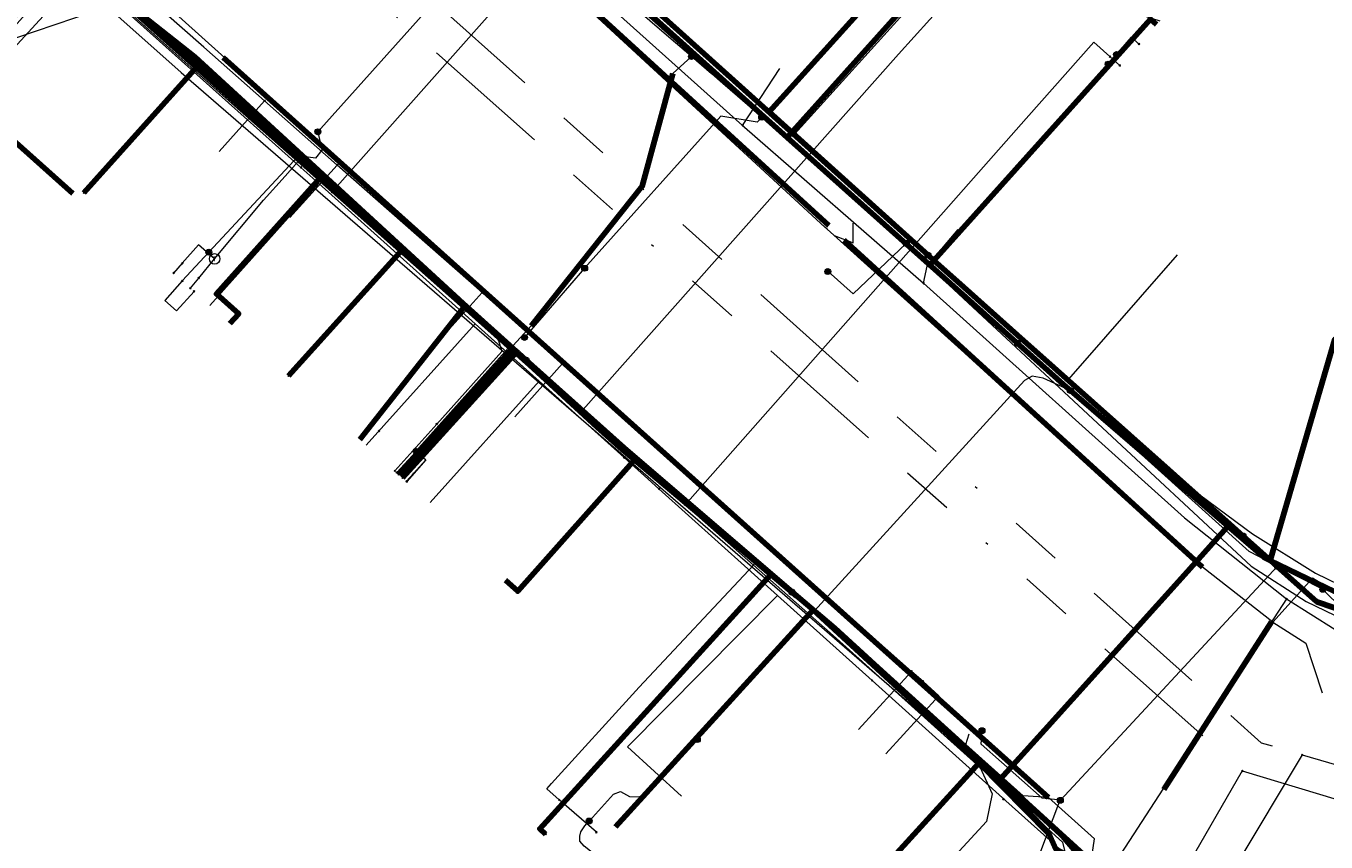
# Model space of a CAD drawing. Header units: metres. Extents: x 98902 to 136161, y 449037 to 499677.
# Tile 85 of 200: x 113456 to 113505, y 483176 to 483207. Entities that reach past the tile are written whole.
import ezdxf
from ezdxf.enums import TextEntityAlignment as Align
from ezdxf.lldxf.tags import DXFTag

# ---------------------------------------------------------------- set-up
doc = ezdxf.new("R2010")
doc.units = ezdxf.units.M
doc.linetypes.add('RI-OVERIG', pattern=[17, 5, -2, 2, -2, 0, -2, 2, -2])
for name, color, linetype, lineweight in [('B-WE-KL-DATA-G', 90, 'KL-DATA-N', 18), ('B-WE-KL-DATA_DUCT-G', 90, 'Continuous', 100), ('B-WE-KL-DATA_HULPSTUK-S', 90, 'Continuous', 25), ('B-WE-KL-DATA_KABELBED-G', 90, 'Continuous', 100), ('B-WE-KL-DATA_MANTELBUIS-G', 90, 'Continuous', 100), ('B-WE-KL-ET_LS-G', 190, 'KL-LS-N', 18), ('B-WE-KL-ET_LS_HULPSTUK-S', 190, 'Continuous', 25), ('B-WE-KL-ET_LS_MANTELBUIS-G', 190, 'Continuous', 100), ('B-WE-KL-ET_MS-G', 130, 'KL-MS-N', 18), ('B-WE-KL-GAS_LD-G', 50, 'KL-GAS-LD-N', 18), ('B-WE-KL-GAS_LD_HULPSTUK-S', 50, 'Continuous', 25), ('B-WE-KL-WATER-G', 170, 'KL-WATER-N', 18), ('B-WE-KL-WATER_HULPSTUK-S', 170, 'Continuous', 25), ('B-WE-KL-WATER_MANTELBUIS-G', 170, 'Continuous', 100), ('B-WE-RI-VRIJVERVAL-G', 210, 'RI-OVERIG', 18), ('B-WE-RI-VRIJVERVAL_HULPSTUK-S', 210, 'Continuous', 25)]:
    doc.layers.add(name, color=color, linetype=linetype, lineweight=lineweight)
doc.styles.add('NLCS-ISO', font='NLCS-ISO.ttf')
doc.styles.get("Standard").update_dxf_attribs({"font": 'arial.ttf'})
tags = doc.linetypes.add('KL-DATA-N', pattern='A,4,-1,[101,NLCS.SHX,S=0.5,R=0,X=0,Y=0],-1,4,-1,["D",Standard,S=1,R=0,X=-0.25,Y=-0.5],-1.5', length=12.5).pattern_tags.tags
tags[18] = DXFTag(74, 10)
tags = doc.linetypes.add('KL-GAS-LD-N', pattern='A,4,-1,[69,NLCS.SHX,S=0.5,R=0,X=0,Y=0],-1,4,-1,["L",Standard,S=1,R=0,X=0.25,Y=-0.5],-2', length=13).pattern_tags.tags
tags[18] = DXFTag(74, 10)
tags = doc.linetypes.add('KL-LS-N', pattern='A,4,-1,[103,NLCS.SHX,S=0.75,R=0,X=0,Y=0],-1,4,-1,["L",Standard,S=1,R=0,X=0,Y=-0.5],-2', length=13).pattern_tags.tags
tags[18] = DXFTag(74, 10)
tags = doc.linetypes.add('KL-MS-N', pattern='A,4,-1,[103,NLCS.SHX,S=0.75,R=0,X=0,Y=0],-1,4,-1,["M",Standard,S=1,R=0,X=0,Y=-0.5],-2', length=13).pattern_tags.tags
tags[18] = DXFTag(74, 10)
doc.linetypes.add('KL-WATER-N', pattern='A,7,-0.5,[168,NLCS.SHX,S=0.75,R=0,X=0.75,Y=0],-2', length=9.5)

# ---------------------------------------------------------------- blocks, each defined once
blk = doc.blocks.new('SKL-WTB_HULP_OVERIG-SO')
at = {"color": 0, "linetype": 'ByBlock', "lineweight": 18}
for points in [[(-0.14, 0.14), (0.14, -0.14)], [(0.14, 0.14), (-0.14, -0.14)]]:
    blk.add_lwpolyline(points, dxfattribs=at)
at = {"color": 0, "linetype": 'ByBlock', "lineweight": 18, "style": 'NLCS-ISO', "flags": 1}
for tag, p in [('TYPE', (1.5, 0)), ('OMSCHRIJVING', (1.5, -3)), ('LABEL', (1.5, -1.5))]:
    blk.add_attdef(tag, p, '', height=1, dxfattribs=at)
blk = doc.blocks.new('SKL-WTB_HULP_T STUK-SO')
at = {"color": 0, "linetype": 'ByBlock', "lineweight": 18}
blk.add_circle((0, 0), 1, dxfattribs=at)
at = {"color": 0, "linetype": 'ByBlock', "lineweight": -2, "style": 'NLCS-ISO'}
blk.add_text('T', height=1, dxfattribs=at).set_placement((0, 0), align=Align.MIDDLE_CENTER)
at = {"color": 0, "linetype": 'ByBlock', "lineweight": 18, "style": 'NLCS-ISO', "flags": 1}
for tag, p in [('TYPE', (1.5, 0)), ('OMSCHRIJVING', (1.5, -3)), ('LABEL', (1.5, -1.5))]:
    blk.add_attdef(tag, p, '', height=1, dxfattribs=at)
blk = doc.blocks.new('SKL-WTB_HULP_MOF-SO')
at = {"linetype": 'ByBlock', "lineweight": 18}
h = blk.add_hatch(color=0, dxfattribs=at)
h.dxf.hatch_style = 1
h.paths.add_polyline_path([(-0.5625, 0, 1), (0.5625, 0, 1)])
at = {"color": 0, "linetype": 'ByBlock', "lineweight": 18}
blk.add_circle((0, 0), 0.5625, dxfattribs=at)
at = {"color": 0, "linetype": 'ByBlock', "lineweight": 18, "style": 'NLCS-ISO', "flags": 1}
for tag, p in [('TYPE', (1.5, 0)), ('OMSCHRIJVING', (1.5, -3)), ('LABEL', (1.5, -1.5))]:
    blk.add_attdef(tag, p, '', height=1, dxfattribs=at)
blk = doc.blocks.new('SRI-HULP_OVERIG-SO')
at = {"color": 0, "linetype": 'ByBlock', "lineweight": 18}
for points in [[(-0.14, 0.14), (0.14, -0.14)], [(0.14, 0.14), (-0.14, -0.14)]]:
    blk.add_lwpolyline(points, dxfattribs=at)
at = {"color": 0, "linetype": 'ByBlock', "lineweight": 18, "style": 'NLCS-ISO', "flags": 1}
for tag, p in [('TYPE', (1.5, 0)), ('OMSCHRIJVING', (1.5, -3)), ('LABEL', (1.5, -1.5))]:
    blk.add_attdef(tag, p, '', height=1, dxfattribs=at)

msp = doc.modelspace()

# ---------------------------------------------------------------- linework, layer by layer
at = {"layer": 'B-WE-KL-DATA-G', "flags": 128}
for points in [[(113020.432, 483573.982), (113031.658, 483566.995), (113078.845, 483538.792), (113089.848, 483532.216), (113092.564, 483530.306), (113094.655, 483528.069), (113096.405, 483524.762), (113096.939, 483521.455), (113096.89, 483518.843), (113109.036, 483512.527), (113112.87, 483510.063), (113119.857, 483521.564), (113138.482, 483504.803), (113162.747, 483483.105), (113158.238, 483478.074), (113170.674, 483466.928), (113202.517, 483438.355), (113223.332, 483420.253), (113297.237, 483354.025), (113300.048, 483353.792), (113358.552, 483301.314), (113359.602, 483296.803), (113357.13, 483294.061), (113365.216, 483286.732), (113367.912, 483284.289), (113371.537, 483288.338), (113389.927, 483271.882), (113422.275, 483243.381), (113452.111, 483216.258), (113449.253, 483213.084), (113455.3, 483207.641), (113457.177, 483209.669), (113461.69, 483205.633), (113492.702, 483178.76), (113497.063, 483174.789), (113501.879, 483172.163), (113504.847, 483173.605), (113507.331, 483172.914)], [(113491.472, 483246.793), (113491.236, 483246.992), (113487.367, 483242.694), (113469.451, 483222.791), (113466.589, 483219.611), (113472.287, 483214.47), (113473.987, 483212.937), (113477.531, 483209.739), (113484.833, 483203.159), (113491.099, 483210.158), (113499.064, 483207.617)], [(113489.427, 483210.455), (113489.798, 483210.12), (113490.728, 483210.493), (113491.099, 483210.158), (113484.833, 483203.159), (113477.531, 483209.739), (113473.987, 483212.937), (113472.287, 483214.47), (113466.589, 483219.611), (113469.451, 483222.791), (113487.367, 483242.694), (113491.236, 483246.992), (113491.472, 483246.793)], [(113452.726, 483214.864), (113457.014, 483210.948), (113457.838, 483209.343), (113459.314, 483208.22), (113465.295, 483202.874), (113466.268, 483202.004), (113466.952, 483201.393), (113470.18, 483198.494), (113470.923, 483197.825), (113472.919, 483196.032), (113475.356, 483193.844), (113478.603, 483190.926)], [(113404.749, 483163.56), (113413.44, 483173.292), (113416.335, 483176.471), (113419.968, 483180.459), (113423.284, 483184.1), (113427.055, 483188.24), (113444.29, 483207.409), (113444.841, 483208.023), (113449.324, 483213.02), (113455.041, 483207.873), (113457.364, 483210.24), (113467.006, 483201.615), (113472.511, 483196.691), (113479.036, 483190.875), (113485.827, 483185.107), (113492.16, 483179.266), (113494.82, 483176.559), (113495.09, 483175.96), (113502.534, 483171.939), (113502.906, 483172.333), (113503.734, 483172.981), (113505.581, 483173.498), (113506.539, 483173.574), (113513.739, 483171.376), (113520.53, 483169.303), (113523.788, 483168.309), (113557.287, 483158.117), (113559.646, 483157.38), (113564.872, 483155.749), (113564.906, 483155.739), (113565.089, 483155.682), (113598.693, 483145.195), (113608.107, 483142.531), (113611.716, 483141.765), (113614.366, 483151.268), (113614.447, 483151.557)], [(113614.447, 483151.557), (113614.366, 483151.268), (113611.716, 483141.765), (113608.107, 483142.531), (113598.693, 483145.195), (113565.089, 483155.682), (113564.906, 483155.739), (113564.872, 483155.749), (113559.646, 483157.38), (113557.287, 483158.117), (113523.788, 483168.309), (113520.53, 483169.303), (113513.739, 483171.376), (113506.539, 483173.574), (113505.581, 483173.498), (113503.734, 483172.981), (113502.906, 483172.333), (113502.534, 483171.939), (113495.09, 483175.96), (113494.82, 483176.559), (113492.16, 483179.266), (113485.827, 483185.107), (113479.036, 483190.875), (113472.511, 483196.691), (113467.006, 483201.615), (113457.364, 483210.24), (113455.041, 483207.873), (113449.324, 483213.02), (113444.841, 483208.023), (113444.618, 483208.223)], [(113494.241, 483157.339), (113493.983, 483157.491), (113497.202, 483162.93), (113497.786, 483163.916), (113498.47, 483165.072), (113499.177, 483166.266), (113499.883, 483167.46), (113493.547, 483171.256), (113495.27, 483174.222), (113495.27, 483175.061), (113495.09, 483175.96), (113494.82, 483176.559), (113492.16, 483179.266), (113485.827, 483185.107), (113479.036, 483190.875), (113472.511, 483196.691), (113467.006, 483201.615), (113457.364, 483210.24), (113455.041, 483207.873), (113449.324, 483213.02), (113444.841, 483208.023), (113444.618, 483208.223)], [(113474.075, 483186.235), (113474.542, 483185.818), (113479.036, 483190.875), (113472.511, 483196.691), (113467.006, 483201.615), (113457.364, 483210.24), (113455.041, 483207.873), (113449.324, 483213.02), (113444.841, 483208.023), (113444.618, 483208.223)], [(113463.555, 483196.042), (113463.891, 483196.418), (113463.04, 483197.18), (113467.006, 483201.615), (113457.364, 483210.24), (113455.041, 483207.873), (113449.324, 483213.02), (113444.841, 483208.023), (113444.618, 483208.223)], [(113444.618, 483208.223), (113444.841, 483208.023), (113449.324, 483213.02), (113455.041, 483207.873), (113457.364, 483210.24), (113467.006, 483201.615), (113472.511, 483196.691), (113468.509, 483191.617)], [(113614.447, 483151.557), (113614.366, 483151.268), (113611.716, 483141.765), (113608.107, 483142.531), (113598.693, 483145.195), (113597.65, 483145.397), (113596.682, 483145.316), (113595.633, 483144.913), (113594.867, 483144.228), (113594.242, 483143.259), (113594.047, 483142.859), (113593.745, 483141.041), (113563.261, 483146.12), (113564.906, 483155.739), (113564.872, 483155.749), (113566.757, 483166.709), (113556.366, 483169.554), (113551.426, 483171.037), (113528.959, 483177.785), (113524.355, 483179.31), (113519.191, 483181.022), (113514.036, 483182.73), (113507.835, 483184.785), (113503.275, 483186.997), (113503.048, 483187.107), (113495.376, 483193.719), (113484.833, 483203.159), (113477.531, 483209.739), (113473.987, 483212.937)], [(113476.964, 483210.641), (113478.741, 483209.077), (113485.127, 483203.288)], [(113614.447, 483151.557), (113614.366, 483151.268), (113611.716, 483141.765), (113608.107, 483142.531), (113598.693, 483145.195), (113565.089, 483155.682), (113564.906, 483155.739), (113564.872, 483155.749), (113559.646, 483157.38), (113557.287, 483158.117), (113523.788, 483168.309), (113520.53, 483169.303), (113513.739, 483171.376), (113506.539, 483173.574), (113505.581, 483173.498), (113503.734, 483172.981), (113502.906, 483172.333), (113502.534, 483171.939), (113495.09, 483175.96), (113494.82, 483176.559), (113492.16, 483179.266), (113485.827, 483185.107), (113479.036, 483190.875), (113472.511, 483196.691), (113467.006, 483201.615), (113457.364, 483210.24), (113455.041, 483207.873), (113452.824, 483205.245), (113450.179, 483202.109), (113436.045, 483185.383), (113432.842, 483181.812), (113428.579, 483177.053), (113426.71, 483174.967), (113418.572, 483165.883), (113411.507, 483157.998)], [(113467.006, 483201.615), (113457.364, 483210.24)], [(113433.031, 483181.787), (113437.539, 483186.705), (113438.572, 483187.808), (113448.652, 483199.317), (113457.838, 483209.343), (113459.314, 483208.22)], [(113488.422, 483209.341), (113489.616, 483208.264), (113485.127, 483203.288)], [(113444.618, 483208.223), (113444.841, 483208.023), (113444.29, 483207.409), (113450.179, 483202.109), (113452.824, 483205.245), (113457.556, 483201.012)], [(113459.314, 483208.22), (113465.295, 483202.874)], [(113465.295, 483202.874), (113466.268, 483202.004)], [(113485.127, 483203.288), (113485.519, 483202.932), (113488.006, 483200.702)], [(113466.268, 483202.004), (113466.952, 483201.393)], [(113462.787, 483196.735), (113466.952, 483201.393)], [(113466.952, 483201.393), (113470.18, 483198.494)], [(113472.511, 483196.691), (113467.006, 483201.615)], [(113488.006, 483200.702), (113490.938, 483198.075), (113492.448, 483196.726), (113495.588, 483193.92)], [(113470.18, 483198.494), (113470.923, 483197.825), (113472.919, 483196.032)], [(113495.588, 483193.92), (113499.738, 483198.673)], [(113479.036, 483190.875), (113472.511, 483196.691)], [(113468.755, 483191.397), (113472.919, 483196.032)], [(113472.919, 483196.032), (113474.161, 483194.916)], [(113509.536, 483194.343), (113505.744, 483195.45), (113503.275, 483186.997), (113507.835, 483184.785), (113514.036, 483182.73), (113519.191, 483181.022), (113524.355, 483179.31), (113528.959, 483177.785), (113551.426, 483171.037), (113551.512, 483171.325)], [(113474.161, 483194.916), (113475.356, 483193.844)], [(113495.588, 483193.92), (113500.245, 483189.761), (113502.596, 483188.006), (113505.006, 483186.514), (113506.36, 483185.84)], [(113471.196, 483189.214), (113475.356, 483193.844)], [(113475.356, 483193.844), (113478.603, 483190.926)], [(113478.603, 483190.926), (113479.385, 483190.224), (113479.937, 483189.727)], [(113478.603, 483190.926), (113479.385, 483190.224), (113479.937, 483189.727), (113484.465, 483185.653)], [(113485.827, 483185.107), (113479.036, 483190.875)], [(113479.937, 483189.727), (113484.465, 483185.653), (113488.072, 483182.408), (113493.177, 483177.814), (113495.595, 483175.64), (113496.999, 483175.318), (113501.291, 483172.755), (113501.736, 483172.554), (113505.441, 483173.08), (113507.997, 483172.305), (113512.632, 483170.9), (113515.976, 483169.887), (113519.654, 483168.772), (113524.431, 483167.324), (113524.744, 483167.233), (113529.826, 483165.752), (113533.434, 483164.687), (113535.409, 483164.061), (113555.493, 483158.388), (113556.905, 483157.96)], [(113484.465, 483185.653), (113478.735, 483179.87), (113480.798, 483177.991)], [(113484.465, 483185.653), (113488.072, 483182.408)], [(113494.241, 483157.339), (113493.983, 483157.491), (113497.202, 483162.93), (113497.786, 483163.916), (113498.47, 483165.072), (113499.177, 483166.266), (113499.883, 483167.46), (113493.547, 483171.256), (113495.27, 483174.222), (113495.27, 483175.061), (113495.09, 483175.96), (113494.82, 483176.559), (113492.16, 483179.266), (113485.827, 483185.107), (113478.281, 483176.819), (113478.278, 483176.815)], [(113492.16, 483179.266), (113485.827, 483185.107)], [(113488.072, 483182.408), (113493.177, 483177.814)], [(113494.241, 483157.339), (113493.983, 483157.491), (113497.202, 483162.93), (113497.786, 483163.916), (113498.47, 483165.072), (113499.177, 483166.266), (113499.883, 483167.46), (113493.547, 483171.256), (113495.27, 483174.222), (113495.27, 483175.061), (113495.09, 483175.96), (113494.82, 483176.559), (113492.16, 483179.266), (113487.707, 483174.377)], [(113495.09, 483175.96), (113494.82, 483176.559), (113492.16, 483179.266)], [(113479.628, 483146.815), (113479.634, 483146.813), (113481.167, 483149.643), (113486.876, 483159.354), (113491.543, 483167.284), (113495.442, 483173.764), (113495.595, 483175.64), (113493.177, 483177.814)]]:
    msp.add_lwpolyline(points, dxfattribs=at)
at = {"layer": 'B-WE-KL-DATA_DUCT-G', "flags": 128}
msp.add_lwpolyline([(113389.894, 483271.845), (113400.789, 483262.62), (113417.878, 483247.318), (113452.082, 483216.096), (113449.324, 483213.02), (113455.041, 483207.873), (113457.364, 483210.24), (113478.579, 483191.263), (113486.645, 483184.412), (113492.702, 483178.761), (113494.82, 483176.559), (113495.09, 483175.96), (113502.534, 483171.939), (113502.906, 483172.333), (113503.734, 483172.981), (113505.581, 483173.498), (113506.539, 483173.574), (113555.264, 483158.748), (113598.693, 483145.195), (113608.107, 483142.531), (113611.716, 483141.765), (113614.447, 483151.557)], dxfattribs=at)
at = {"layer": 'B-WE-KL-DATA_KABELBED-G', "flags": 128}
for points in [[(113490.209, 483198.656), (113484.141, 483204.128), (113491.66, 483212.482), (113491.437, 483212.682)], [(113477.02, 483210.546), (113490.209, 483198.656), (113490.209, 483198.656), (113490.435, 483198.452), (113491.329, 483197.646), (113493.62, 483195.606), (113499.4, 483190.455), (113500, 483189.92), (113501.732, 483188.376)], [(113467.006, 483201.615), (113457.364, 483210.24)], [(113491.099, 483210.158), (113484.833, 483203.159)], [(113484.833, 483203.159), (113477.531, 483209.739)], [(113495.268, 483176.554), (113492.764, 483178.836), (113488.167, 483183.024), (113486.651, 483184.405), (113486.646, 483184.41), (113486.644, 483184.411), (113485.006, 483185.789), (113484.21, 483186.459), (113478.547, 483191.224), (113477.577, 483192.09), (113474.481, 483194.941), (113474.334, 483195.077), (113472.456, 483196.806), (113462.221, 483206.231), (113459.427, 483208.454)], [(113459.504, 483208.328), (113459.724, 483208.177), (113459.931, 483208.008), (113462.315, 483205.876), (113462.552, 483205.664), (113470.142, 483198.876), (113472.456, 483196.806), (113474.358, 483195.104), (113474.508, 483194.971), (113474.552, 483194.931), (113474.572, 483194.913), (113474.871, 483194.646), (113477.646, 483192.164)], [(113490.209, 483198.656), (113490.209, 483198.656), (113490.435, 483198.451), (113490.435, 483198.452), (113498.708, 483207.669), (113498.931, 483207.469)], [(113462.552, 483205.664), (113462.315, 483205.876), (113457.979, 483201.036)], [(113462.552, 483205.664), (113470.142, 483198.876), (113465.794, 483194.046)], [(113457.556, 483201.012), (113452.824, 483205.245)], [(113503.275, 483186.997), (113503.048, 483187.107), (113495.376, 483193.719), (113484.833, 483203.159)], [(113463.555, 483196.042), (113463.891, 483196.418), (113463.04, 483197.18), (113467.006, 483201.615)], [(113472.511, 483196.691), (113467.006, 483201.615)], [(113468.509, 483191.617), (113472.511, 483196.691)], [(113479.036, 483190.875), (113472.511, 483196.691)], [(113509.536, 483194.343), (113505.744, 483195.45), (113503.275, 483186.997)], [(113474.871, 483194.646), (113474.572, 483194.913), (113474.552, 483194.931), (113474.508, 483194.971), (113474.358, 483195.104), (113474.334, 483195.077), (113470, 483190.284)], [(113474.871, 483194.646), (113474.572, 483194.913), (113474.552, 483194.931), (113474.508, 483194.971), (113474.481, 483194.941), (113470.148, 483190.15)], [(113477.577, 483192.09), (113478.547, 483191.224), (113485.203, 483185.623)], [(113477.646, 483192.164), (113478.613, 483191.3), (113485.218, 483185.633)], [(113477.646, 483192.164), (113478.613, 483191.3), (113485.218, 483185.633)], [(113474.075, 483186.235), (113474.542, 483185.818), (113479.036, 483190.875)], [(113485.827, 483185.107), (113479.036, 483190.875)], [(113502.236, 483187.927), (113505.055, 483185.416), (113508.72, 483184.165), (113510.607, 483190.852)], [(113501.732, 483188.376), (113500.968, 483187.527), (113500, 483186.451), (113494.668, 483180.526), (113492.975, 483178.645)], [(113528.021, 483177.576), (113524.995, 483178.609), (113523.589, 483179.089), (113522.825, 483179.35), (113513.5, 483182.533), (113508.72, 483184.165), (113505.055, 483185.416), (113502.236, 483187.927), (113501.732, 483188.376)], [(113514.036, 483182.73), (113507.835, 483184.785), (113503.275, 483186.997)], [(113485.006, 483185.789), (113484.218, 483186.467), (113484.21, 483186.459), (113475.387, 483176.743), (113475.609, 483176.541)], [(113485.218, 483185.633), (113486.644, 483184.411), (113486.646, 483184.41), (113488.167, 483183.024), (113492.975, 483178.645)], [(113478.281, 483176.819), (113485.827, 483185.107)], [(113492.16, 483179.266), (113485.827, 483185.107)], [(113487.707, 483174.377), (113492.16, 483179.266)], [(113495.09, 483175.96), (113494.82, 483176.559), (113492.16, 483179.266)], [(113492.975, 483178.645), (113494.42, 483177.329), (113496.563, 483175.382), (113496.56, 483175.378), (113496.433, 483175.168), (113496.324, 483174.988)], [(113478.278, 483176.815), (113478.281, 483176.819)], [(113495.268, 483176.554), (113496.433, 483175.168), (113496.713, 483174.836)], [(113496.713, 483174.836), (113496.913, 483175.057), (113496.56, 483175.378), (113495.268, 483176.554)]]:
    msp.add_lwpolyline(points, dxfattribs=at)
at = {"layer": 'B-WE-KL-DATA_MANTELBUIS-G', "flags": 128}
for points in [[(113477.577, 483192.09), (113478.547, 483191.224), (113485.203, 483185.623)], [(113477.646, 483192.164), (113478.613, 483191.3), (113485.218, 483185.633)], [(113477.646, 483192.164), (113478.613, 483191.3), (113485.218, 483185.633)], [(113477.648, 483192.097), (113485.251, 483185.597)]]:
    msp.add_lwpolyline(points, dxfattribs=at)
at = {"layer": 'B-WE-KL-ET_LS-G', "flags": 128}
for points in [[(113577.607, 483149.739), (113577.723, 483150.68), (113564.501, 483152.894), (113566.433, 483164.309), (113566.602, 483165.306), (113562.27, 483166.671), (113559.79, 483168.186), (113558.26, 483167.546), (113556.521, 483168.088), (113556.695, 483168.767), (113555.548, 483169.125), (113555.379, 483168.465), (113551.814, 483169.457), (113551.888, 483169.747), (113550.924, 483170.015), (113550.85, 483169.725), (113542.764, 483171.973), (113539.317, 483173.018), (113521.455, 483178.36), (113518.474, 483179.289), (113516.189, 483181.451), (113511.413, 483182.944), (113509.908, 483183.54), (113506.02, 483185.616), (113504.886, 483186.32), (113503.372, 483184.637), (113500.686, 483186.737), (113486.357, 483199.651), (113486.274, 483199.726), (113466.48, 483218), (113458.825, 483209.545), (113452.389, 483215.258), (113446.402, 483208.648), (113429.026, 483189.023), (113428.858, 483188.23), (113405.897, 483162.615)], [(113503.55, 483186.77), (113502.47, 483187.33), (113496.43, 483192.79), (113495.65, 483193.49), (113495.64, 483193.49), (113495.62, 483193.52), (113495.39, 483193.73), (113495.25, 483193.86), (113493.63, 483195.29), (113493.62, 483195.29), (113492.48, 483196.31), (113492.35, 483196.42), (113492.34, 483196.42), (113492.34, 483196.43), (113490.51, 483198.11), (113490.286, 483198.308), (113489.38, 483199.11), (113489.38, 483199.12), (113488.08, 483200.2), (113485.08, 483202.84), (113484.919, 483202.984), (113483.867, 483203.922), (113483.857, 483203.931), (113483.69, 483204.08), (113482.37, 483205.22), (113481.95, 483205.58), (113481.94, 483205.58), (113481.175, 483206.249), (113480.91, 483206.48), (113480.9, 483206.48), (113480.9, 483206.49), (113480.406, 483206.916), (113477.14, 483209.73), (113477.14, 483209.74), (113476.72, 483210.09), (113476.37, 483210.4), (113475.683, 483210.994), (113474.878, 483211.69), (113472.54, 483213.71), (113472.53, 483213.71), (113472.53, 483213.72), (113472.02, 483214.15)], [(113474.878, 483211.69), (113474.691, 483211.465), (113474.382, 483211.721), (113466.915, 483203.374)], [(113463.574, 483115.155), (113465.379, 483118.964), (113471.154, 483130.567), (113471.392, 483131.007), (113471.551, 483131.718), (113472.061, 483132.237), (113474.734, 483137.158), (113474.821, 483137.737), (113475.259, 483138.125), (113476.534, 483140.47), (113477.349, 483141.883), (113477.549, 483142.629), (113478.099, 483143.182), (113478.949, 483144.655), (113479.149, 483145.401), (113483.858, 483154.361), (113492.024, 483167.993), (113496.092, 483174.782), (113496.459, 483175.673), (113496.567, 483176.356), (113459.855, 483209.353), (113458.832, 483208.22), (113457.289, 483209.612), (113414.27, 483161.275), (113413.269, 483160.157), (113413.716, 483159.757), (113414.586, 483160.729), (113413.741, 483161.533), (113410.938, 483158.467)], [(113411.053, 483158.372), (113411.59, 483158.98), (113413.25, 483161.06), (113413.4, 483161.25), (113413.79, 483161.73), (113417.75, 483165.83), (113419.77, 483168.05), (113420.09, 483168.4), (113421.586, 483170.049), (113422.383, 483170.927), (113424.21, 483172.94), (113425.07, 483173.89), (113425.633, 483174.509), (113426.617, 483175.592), (113426.705, 483175.688), (113426.776, 483175.767), (113427.702, 483176.787), (113428.65, 483177.83), (113429.44, 483178.7), (113430.05, 483179.37), (113430.35, 483179.7), (113430.876, 483180.28), (113431.543, 483181.015), (113432.067, 483181.592), (113433.09, 483182.72), (113433.81, 483183.51), (113439.47, 483189.73), (113453.44, 483205.11), (113455.38, 483206.96), (113457.64, 483207.73), (113459.44, 483208.34)], [(113497.406, 483206.327), (113497.975, 483206.981), (113498.262, 483206.726)], [(113497.086, 483205.959), (113497.406, 483206.327)], [(113481.175, 483206.249), (113480.469, 483205.605), (113479.295, 483201.29), (113475.061, 483195.953), (113470.663, 483191.161)], [(113490.286, 483198.308), (113490.455, 483198.496), (113494.026, 483202.466), (113494.695, 483203.21), (113497.086, 483205.959)], [(113483.857, 483203.931), (113483.691, 483203.744), (113482.294, 483203.964), (113477.098, 483198.157)], [(113466.915, 483203.374), (113467.068, 483202.667), (113466.827, 483202.364), (113466.175, 483202.456), (113462.749, 483198.771)], [(113486.623, 483199.411), (113487.354, 483199.132), (113487.348, 483199.883)], [(113489.38, 483199.11), (113487.35, 483197.18), (113486.39, 483198.04), (113486.38, 483198.03)], [(113462.749, 483198.771), (113461.738, 483197.674)], [(113477.098, 483198.157), (113474.802, 483195.514)], [(113461.738, 483197.674), (113461.071, 483196.929), (113461.518, 483196.529), (113462.185, 483197.274)], [(113495.64, 483193.49), (113494.6, 483193.96), (113494.19, 483194.03), (113493.89, 483193.87), (113481.4, 483180.15)], [(113470.663, 483191.161), (113469.922, 483190.353)], [(113470.663, 483191.161), (113471.041, 483190.833), (113470.305, 483190.01)], [(113462.375, 483116.141), (113462.555, 483116.594), (113462.7, 483116.96), (113467.05, 483125.64), (113468.98, 483129.38), (113469.943, 483131.24), (113472.05, 483135.31), (113473.248, 483137.636), (113475.11, 483141.25), (113475.696, 483142.38), (113475.96, 483142.89), (113475.97, 483142.9), (113476.215, 483143.377), (113477.08, 483145.06), (113477.09, 483145.07), (113477.09, 483145.09), (113477.1, 483145.1), (113477.251, 483145.393), (113478.18, 483147.2), (113479.236, 483149.245), (113479.44, 483149.64), (113480.1, 483150.69), (113488.76, 483164.49), (113489.852, 483166.233), (113490.307, 483166.959), (113490.453, 483167.191), (113491.58, 483168.99), (113491.59, 483169), (113492.18, 483170.31), (113492.19, 483170.31), (113492.57, 483170.74), (113492.58, 483170.75), (113495.24, 483177.81), (113495.27, 483177.84), (113503.55, 483186.77)], [(113503.55, 483186.77), (113505.28, 483185.9), (113505.28, 483185.89), (113507.6, 483183.61), (113508.22, 483183.49), (113508.22, 483183.48), (113509.98, 483183.15), (113509.98, 483183.14), (113511.938, 483182.762), (113512.83, 483182.59), (113514.47, 483182.27), (113514.47, 483182.26), (113515.21, 483182.13), (113516.7, 483181.61), (113516.7, 483181.6), (113520.582, 483180.137), (113520.84, 483180.04), (113521.14, 483179.56), (113521.14, 483179.55), (113521.59, 483179.88), (113521.93, 483179.77), (113521.93, 483179.76), (113524.105, 483179.002), (113527.15, 483177.94), (113527.15, 483177.93), (113528.67, 483177.4), (113528.67, 483177.39), (113528.83, 483177.35), (113530.73, 483176.78), (113530.73, 483176.77)], [(113503.372, 483184.637), (113504.629, 483183.83), (113505.256, 483181.937)], [(113495.26, 483177.83), (113494.56, 483177.91), (113492.24, 483179.97), (113492.28, 483180.49), (113492.27, 483180.49)], [(113478.9, 483174.64), (113477.08, 483176.08), (113476.92, 483176.27), (113476.91, 483176.46), (113476.95, 483176.62), (113477.1, 483176.85), (113477.27, 483177.04), (113477.28, 483177.04), (113478.2, 483178.06), (113478.47, 483178.17), (113478.81, 483177.98), (113479.17, 483177.96), (113479.56, 483178.12), (113481.39, 483180.13), (113481.4, 483180.15)], [(113494.812, 483177.934), (113493.836, 483178.005), (113491.652, 483179.968), (113491.785, 483180.374)]]:
    msp.add_lwpolyline(points, dxfattribs=at)
at = {"layer": 'B-WE-KL-ET_LS_MANTELBUIS-G', "flags": 128}
for points in [[(113466.696, 483217.831), (113486.417, 483199.79)], [(113463.296, 483206.206), (113494.812, 483177.934)], [(113480.469, 483205.605), (113479.295, 483201.29), (113475.06, 483195.953)], [(113487.001, 483199.236), (113500.686, 483186.737)]]:
    msp.add_lwpolyline(points, dxfattribs=at)
at = {"layer": 'B-WE-KL-ET_MS-G', "flags": 128}
msp.add_lwpolyline([(113491.7, 483454.93), (113486.87, 483449.22), (113486.63, 483448.44), (113486.93, 483447.68), (113492.45, 483442.73), (113491.06, 483441.16), (113488.86, 483438.7), (113489.68, 483437.97), (113494.88, 483432.85), (113495.19, 483431.77), (113492.03, 483429.76), (113488.89, 483426.2), (113471.56, 483405.33), (113436.6, 483366.58), (113433.13, 483362.71), (113427.83, 483356.82), (113386.17, 483310.4), (113379.57, 483302.31), (113379.05, 483301.05), (113379.05, 483299.66), (113380.61, 483297.04), (113382.93, 483294.58), (113391.81, 483286.61), (113455.98, 483228.92), (113461.17, 483224.22), (113465.62, 483220.2), (113490.45, 483198.04), (113502.55, 483186.78), (113504.64, 483185.42), (113506.84, 483184.37), (113509.25, 483183.32), (113512.68, 483182.24), (113528.85, 483177.41), (113556.33, 483169.37), (113565.65, 483166.1), (113566.93, 483165.65), (113568.31, 483164.43), (113567.92, 483162.16), (113566.91, 483156.25), (113565.61, 483148.65), (113565.2, 483146.27)], dxfattribs=at)
at = {"layer": 'B-WE-KL-GAS_LD-G', "flags": 128}
for points in [[(113467.446, 483201.068), (113478.001, 483212.975), (113478.79, 483213.849), (113480.535, 483215.783)], [(113476.944, 483192.648), (113489.081, 483206.339), (113490.278, 483207.666), (113492.388, 483210.005), (113490.904, 483211.345)], [(113446.323, 483210.003), (113446.733, 483209.634), (113452.381, 483204.551), (113453.135, 483205.37), (113457.295, 483210.101), (113461.957, 483205.933), (113466.146, 483202.221), (113467.446, 483201.068), (113473.802, 483195.434), (113474.054, 483195.21), (113474.175, 483195.102), (113476.944, 483192.648), (113478.547, 483191.227), (113480.931, 483189.123), (113483.541, 483186.82), (113486.478, 483184.228), (113487.08, 483183.686), (113492.199, 483179.08), (113492.635, 483178.688), (113493.144, 483178.227), (113495.339, 483176.237), (113495.812, 483174.305)], [(113480.931, 483189.123), (113493.952, 483203.878), (113496.533, 483206.802), (113497.154, 483206.243)], [(113497.154, 483206.243), (113497.526, 483205.908)], [(113462.972, 483198.516), (113464.836, 483200.759), (113465.661, 483201.674), (113466.146, 483202.221)], [(113462.972, 483198.516), (113462.36, 483199.048), (113461.734, 483198.348)], [(113461.734, 483198.348), (113461.401, 483197.975)], [(113462.364, 483197.784), (113462.972, 483198.516)], [(113462.044, 483197.4), (113462.364, 483197.784)], [(113473.802, 483195.434), (113473.934, 483194.982), (113471.451, 483192.206)], [(113474.175, 483195.102), (113470.658, 483191.17), (113470.807, 483191.037), (113471.031, 483190.837), (113470.564, 483190.315)], [(113471.451, 483192.206), (113469.85, 483190.417)], [(113470.564, 483190.315), (113470.298, 483190.017)], [(113476.125, 483177.849), (113475.65, 483178.264), (113475.834, 483178.467), (113479.049, 483182.011), (113479.176, 483182.151), (113483.541, 483186.82)], [(113492.199, 483179.08), (113492.655, 483178.08), (113492.436, 483177.018), (113485.929, 483169.943)], [(113477.547, 483176.607), (113476.125, 483177.849)]]:
    msp.add_lwpolyline(points, dxfattribs=at)
at = {"layer": 'B-WE-KL-WATER-G', "flags": 128}
for points in [[(113465.802, 483219.204), (113466.216, 483218.831), (113470.878, 483214.636), (113476.73, 483209.37), (113477.25, 483208.902), (113483.122, 483203.617), (113483.197, 483203.55), (113490.036, 483197.582), (113500, 483188.625), (113503.893, 483185.522), (113507.615, 483183.183), (113510.778, 483181.92), (113512.458, 483181.25), (113515.714, 483180.236), (113518.483, 483179.373), (113521.062, 483178.569), (113521.635, 483178.391), (113525.645, 483177.142), (113528.51, 483176.249), (113530.143, 483175.776), (113556.142, 483168.237), (113559.024, 483167.401), (113559.505, 483167.262), (113564.501, 483165.813), (113566.011, 483166.873), (113567.685, 483176.659), (113568.516, 483180.063), (113570.717, 483189.085), (113570.879, 483189.581), (113574.187, 483199.702), (113574.249, 483199.892), (113578.132, 483212.009), (113578.492, 483213.048), (113580.982, 483220.229), (113576.93, 483230.368), (113576.703, 483230.937), (113576.558, 483231.337), (113576.415, 483231.617), (113575.378, 483233.659), (113575.008, 483234.387), (113578.675, 483242.385), (113579.008, 483243.112), (113582.166, 483250), (113583.588, 483253.101), (113584.413, 483253.972), (113584.619, 483254.19), (113587.714, 483257.459), (113589.072, 483258.894), (113589.291, 483259.134), (113592.919, 483263.1), (113593.729, 483263.986), (113599.209, 483269.977), (113601.49, 483272.471), (113609.398, 483281.117), (113609.604, 483281.343), (113615.178, 483287.526), (113618.593, 483291.314), (113622.093, 483295.197), (113622.964, 483296.162), (113623.116, 483296.331), (113623.853, 483297.148), (113630.615, 483304.65), (113630.716, 483306.039), (113630.771, 483306.798), (113634.354, 483311.108), (113635.595, 483312.547), (113635.486, 483319.084), (113634.953, 483319.538), (113634.647, 483319.798), (113630.774, 483323.117), (113630.101, 483323.694), (113617.899, 483334.786), (113615.575, 483336.837), (113612.357, 483339.678), (113609.432, 483342.259), (113603.754, 483347.23), (113601.309, 483349.446), (113598.008, 483352.438), (113595.563, 483354.654), (113591.291, 483358.576), (113580.932, 483368.086), (113577.469, 483371.268), (113572.658, 483375.689), (113571.185, 483377.042), (113567.574, 483380.359), (113564.626, 483383.068), (113561.638, 483386.02), (113558.555, 483386.687), (113558.551, 483386.691), (113552.887, 483391.655), (113550.476, 483393.768), (113546.532, 483397.224), (113542.615, 483400.658), (113538.52, 483404.247), (113536.034, 483406.426), (113520.445, 483421.195), (113519.833, 483421.754), (113507.824, 483432.725), (113504.574, 483435.694), (113504.337, 483435.911)], [(113490.017, 483182.37), (113489.578, 483182.757), (113487.117, 483184.929), (113476.255, 483194.514), (113473.18, 483197.227), (113467.655, 483202.103), (113464.88, 483204.551), (113462.556, 483206.602), (113458.108, 483210.527)], [(113483.122, 483203.617), (113484.554, 483205.787)], [(113464.88, 483204.551), (113463.139, 483202.62)], [(113467.655, 483202.103), (113465.847, 483200.097)], [(113490.036, 483197.582), (113490.178, 483198.239), (113491.358, 483199.638)], [(113473.18, 483197.227), (113471.352, 483195.199)], [(113476.255, 483194.514), (113474.427, 483192.486)], [(113503.893, 483185.522), (113495.439, 483172.517)], [(113489.578, 483182.757), (113487.559, 483180.539)], [(113490.017, 483182.37), (113490.619, 483181.821), (113488.599, 483179.602)]]:
    msp.add_lwpolyline(points, dxfattribs=at)
at = {"layer": 'B-WE-KL-WATER_MANTELBUIS-G', "flags": 128}
msp.add_lwpolyline([(113499.206, 483178.248), (113503.322, 483184.644)], dxfattribs=at)
at = {"layer": 'B-WE-RI-VRIJVERVAL-G', "flags": 128}
for points in [[(113458.36, 483219.99), (113502.93, 483180.03), (113504.49, 483179.57)], [(113458.69, 483217.78), (113502.2, 483178.95)], [(113504.49, 483179.57), (113498.46, 483169.51)], [(113504.49, 483179.57), (113573.88, 483159.21)], [(113502.2, 483178.95), (113497.03, 483170.01)], [(113502.2, 483178.95), (113571.87, 483158.09)]]:
    msp.add_lwpolyline(points, dxfattribs=at)

# ---------------------------------------------------------------- block references
at = {"layer": 'B-WE-KL-DATA_HULPSTUK-S', "xscale": 0.2, "yscale": 0.2, "zscale": 0.2}
for name, p in [('SKL-WTB_HULP_MOF-SO', (113462.552, 483205.664)), ('SKL-WTB_HULP_OVERIG-SO', (113462.552, 483205.664)), ('SKL-WTB_HULP_OVERIG-SO', (113462.552, 483205.664)), ('SKL-WTB_HULP_OVERIG-SO', (113466.268, 483202.004)), ('SKL-WTB_HULP_OVERIG-SO', (113457.979, 483201.036)), ('SKL-WTB_HULP_OVERIG-SO', (113488.006, 483200.702)), ('SKL-WTB_HULP_MOF-SO', (113490.209, 483198.656)), ('SKL-WTB_HULP_OVERIG-SO', (113490.209, 483198.656)), ('SKL-WTB_HULP_OVERIG-SO', (113490.209, 483198.656)), ('SKL-WTB_HULP_OVERIG-SO', (113474.161, 483194.916)), ('SKL-WTB_HULP_MOF-SO', (113474.87, 483194.646)), ('SKL-WTB_HULP_OVERIG-SO', (113474.871, 483194.646)), ('SKL-WTB_HULP_OVERIG-SO', (113474.871, 483194.646)), ('SKL-WTB_HULP_OVERIG-SO', (113465.794, 483194.046)), ('SKL-WTB_HULP_OVERIG-SO', (113469.24, 483191.94)), ('SKL-WTB_HULP_OVERIG-SO', (113477.646, 483192.164)), ('SKL-WTB_HULP_OVERIG-SO', (113477.646, 483192.164)), ('SKL-WTB_HULP_OVERIG-SO', (113478.603, 483190.926)), ('SKL-WTB_HULP_OVERIG-SO', (113470, 483190.284)), ('SKL-WTB_HULP_OVERIG-SO', (113470.148, 483190.15)), ('SKL-WTB_HULP_OVERIG-SO', (113479.937, 483189.727)), ('SKL-WTB_HULP_OVERIG-SO', (113501.732, 483188.376)), ('SKL-WTB_HULP_OVERIG-SO', (113501.732, 483188.376)), ('SKL-WTB_HULP_OVERIG-SO', (113501.732, 483188.376)), ('SKL-WTB_HULP_MOF-SO', (113502.236, 483187.927)), ('SKL-WTB_HULP_OVERIG-SO', (113502.236, 483187.927)), ('SKL-WTB_HULP_MOF-SO', (113485.006, 483185.789)), ('SKL-WTB_HULP_OVERIG-SO', (113485.006, 483185.789)), ('SKL-WTB_HULP_OVERIG-SO', (113485.218, 483185.633)), ('SKL-WTB_HULP_OVERIG-SO', (113485.218, 483185.633)), ('SKL-WTB_HULP_OVERIG-SO', (113488.072, 483182.408)), ('SKL-WTB_HULP_OVERIG-SO', (113492.975, 483178.645)), ('SKL-WTB_HULP_OVERIG-SO', (113492.975, 483178.645)), ('SKL-WTB_HULP_OVERIG-SO', (113492.975, 483178.645)), ('SKL-WTB_HULP_OVERIG-SO', (113475.609, 483176.541)), ('SKL-WTB_HULP_OVERIG-SO', (113495.268, 483176.554)), ('SKL-WTB_HULP_OVERIG-SO', (113495.268, 483176.554)), ('SKL-WTB_HULP_OVERIG-SO', (113495.268, 483176.554))]:
    msp.add_blockref(name, p, dxfattribs=at)
at = {"layer": 'B-WE-KL-ET_LS_HULPSTUK-S', "xscale": 0.2, "yscale": 0.2, "zscale": 0.2}
for name, p in [('SKL-WTB_HULP_MOF-SO', (113481.175, 483206.249)), ('SKL-WTB_HULP_MOF-SO', (113497.406, 483206.327)), ('SKL-WTB_HULP_OVERIG-SO', (113498.262, 483206.726)), ('SKL-WTB_HULP_MOF-SO', (113497.086, 483205.959)), ('SKL-WTB_HULP_MOF-SO', (113483.857, 483203.931)), ('SKL-WTB_HULP_MOF-SO', (113466.915, 483203.374)), ('SKL-WTB_HULP_MOF-SO', (113462.749, 483198.771)), ('SKL-WTB_HULP_MOF-SO', (113489.38, 483199.11)), ('SKL-WTB_HULP_MOF-SO', (113490.286, 483198.308)), ('SKL-WTB_HULP_MOF-SO', (113477.098, 483198.157)), ('SKL-WTB_HULP_MOF-SO', (113486.38, 483198.03)), ('SKL-WTB_HULP_OVERIG-SO', (113461.738, 483197.674)), ('SKL-WTB_HULP_OVERIG-SO', (113462.185, 483197.274)), ('SKL-WTB_HULP_MOF-SO', (113474.802, 483195.514)), ('SKL-WTB_HULP_MOF-SO', (113493.62, 483195.29)), ('SKL-WTB_HULP_MOF-SO', (113495.64, 483193.49)), ('SKL-WTB_HULP_MOF-SO', (113470.663, 483191.161)), ('SKL-WTB_HULP_OVERIG-SO', (113469.922, 483190.353)), ('SKL-WTB_HULP_OVERIG-SO', (113470.305, 483190.01)), ('SKL-WTB_HULP_MOF-SO', (113503.55, 483186.77)), ('SKL-WTB_HULP_MOF-SO', (113505.28, 483185.89)), ('SKL-WTB_HULP_MOF-SO', (113492.27, 483180.49)), ('SKL-WTB_HULP_MOF-SO', (113481.4, 483180.15)), ('SKL-WTB_HULP_MOF-SO', (113495.26, 483177.83)), ('SKL-WTB_HULP_MOF-SO', (113477.27, 483177.04))]:
    msp.add_blockref(name, p, dxfattribs=at)
at = {"layer": 'B-WE-KL-GAS_LD_HULPSTUK-S', "xscale": 0.2, "yscale": 0.2, "zscale": 0.2}
for name, p in [('SKL-WTB_HULP_OVERIG-SO', (113497.154, 483206.243)), ('SKL-WTB_HULP_OVERIG-SO', (113497.526, 483205.908)), ('SKL-WTB_HULP_OVERIG-SO', (113466.146, 483202.221)), ('SKL-WTB_HULP_OVERIG-SO', (113467.446, 483201.068)), ('SKL-WTB_HULP_OVERIG-SO', (113461.734, 483198.348)), ('SKL-WTB_HULP_T STUK-SO', (113462.972, 483198.516)), ('SKL-WTB_HULP_OVERIG-SO', (113461.401, 483197.975)), ('SKL-WTB_HULP_OVERIG-SO', (113462.044, 483197.4)), ('SKL-WTB_HULP_OVERIG-SO', (113462.364, 483197.784)), ('SKL-WTB_HULP_OVERIG-SO', (113473.802, 483195.434)), ('SKL-WTB_HULP_OVERIG-SO', (113474.175, 483195.102)), ('SKL-WTB_HULP_OVERIG-SO', (113476.944, 483192.648)), ('SKL-WTB_HULP_OVERIG-SO', (113471.451, 483192.206)), ('SKL-WTB_HULP_OVERIG-SO', (113469.85, 483190.417)), ('SKL-WTB_HULP_OVERIG-SO', (113470.298, 483190.017)), ('SKL-WTB_HULP_OVERIG-SO', (113470.564, 483190.315)), ('SKL-WTB_HULP_OVERIG-SO', (113480.931, 483189.123)), ('SKL-WTB_HULP_OVERIG-SO', (113483.541, 483186.82)), ('SKL-WTB_HULP_OVERIG-SO', (113492.199, 483179.08)), ('SKL-WTB_HULP_OVERIG-SO', (113476.125, 483177.849)), ('SKL-WTB_HULP_OVERIG-SO', (113493.081, 483177.875)), ('SKL-WTB_HULP_OVERIG-SO', (113477.547, 483176.607))]:
    msp.add_blockref(name, p, dxfattribs=at)
at = {"layer": 'B-WE-KL-WATER_HULPSTUK-S', "xscale": 0.2, "yscale": 0.2, "zscale": 0.2}
for p in [(113464.88, 483204.551), (113483.122, 483203.617), (113467.655, 483202.103), (113490.036, 483197.582), (113473.18, 483197.227), (113476.255, 483194.514), (113503.893, 483185.522), (113489.578, 483182.757), (113490.017, 483182.37)]:
    msp.add_blockref('SKL-WTB_HULP_OVERIG-SO', p, dxfattribs=at)
at = {"layer": 'B-WE-RI-VRIJVERVAL_HULPSTUK-S', "xscale": 0.2, "yscale": 0.2, "zscale": 0.2}
for p in [(113504.49, 483179.57), (113502.2, 483178.95)]:
    msp.add_blockref('SRI-HULP_OVERIG-SO', p, dxfattribs=at)

doc.saveas('drawing.dxf')
